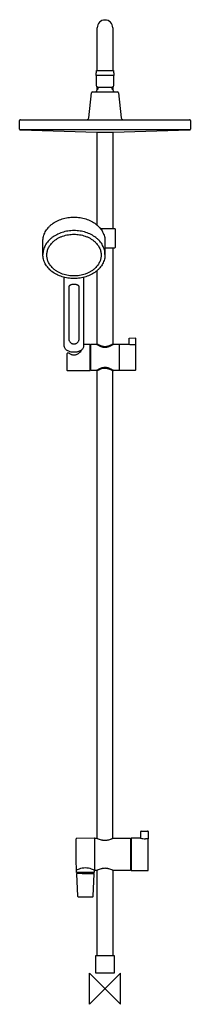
# Model space of a CAD drawing. Header units: millimetres. Extents: x -110 to 110, y -20 to 1247.
import ezdxf

# ---------------------------------------------------------------- set-up
doc = ezdxf.new("R2010")
doc.units = ezdxf.units.MM
doc.header["$MEASUREMENT"] = 0
doc.layers.add('ORIGIN', color=6, linetype='Continuous')
doc.layers.add('PLANNING', color=1, linetype='Continuous')

# ---------------------------------------------------------------- blocks, each defined once
blk = doc.blocks.new('130014_F')
at = {"layer": 'ORIGIN'}
for p, q in [((20, 20), (-20, -20)), ((-20, -20), (-20, 20)), ((-20, 20), (20, -20)), ((20, -20), (20, 20))]:
    blk.add_line(p, q, dxfattribs=at)
at = {"layer": 'PLANNING'}
for p, q in [((-11.5, 1175.2), (-11.5, 1162.4)), ((11.3, 1175.4), (-11.3, 1175.4)), ((11.5, 1162.4), (11.5, 1175.2)), ((-16.1, 1154.4), (16.1, 1154.4)), ((-11.5, 1162.4), (-11.1, 1161.6)), ((-11.1, 1161.6), (-9.2, 1160.1)), ((-9.2, 1160.1), (9.2, 1160.1)), ((-9, 1157.9), (-9, 1160.1)), ((9, 1160.1), (9, 1157.9)), ((9.2, 1160.1), (11.1, 1161.6)), ((11.1, 1161.6), (11.5, 1162.4)), ((-20.8, 1120.7), (-17.6, 1153)), ((17.6, 1153), (20.8, 1120.7)), ((-110, 1106.3), (-110, 1117.4)), ((-109, 1118.4), (109, 1118.4)), ((110, 1117.4), (110, 1106.3)), ((109.1, 1105.3), (-109.1, 1105.3)), ((-109, 1105.3), (-10.4, 1102.4)), ((10.4, 1102.4), (109, 1105.3)), ((-10.4, 1102.4), (10.4, 1102.4)), ((-5.8, 978.3), (12.5, 978.3)), ((13, 977.8), (13, 953.8)), ((-80, 944.8), (-80, 962.2)), ((0, 962.2), (0, 944.8)), ((12.5, 953.3), (0, 953.3)), ((10, 953.3), (10, 829.9)), ((-52.5, 827.5), (-52.5, 915.5)), ((-27.5, 915.5), (-27.5, 827.5)), ((-10, 829.9), (-10, 924.4)), ((-46.8, 902.5), (-46.8, 836.3)), ((-33.3, 836.3), (-33.3, 902.5)), ((31.1, 829.5), (31.1, 837.2)), ((31.3, 837.4), (38.9, 837.6)), ((39.1, 837.4), (39.1, 828.8)), ((-52.5, 827.2), (-52.5, 827.5)), ((-19.3, 829.3), (-27.5, 829.3)), ((-27.5, 827.3), (-27.5, 827.2)), ((-19, 796.1), (-19, 829.1)), ((-18.3, 828.6), (-19, 828.6)), ((-18.3, 829.6), (-11, 829.6)), ((-18.3, 795.6), (-18.3, 829.6)), ((-11, 829.6), (-11, 829.9)), ((-11, 829.9), (-10, 829.9)), ((10, 829.9), (10, 829.9)), ((10, 829.9), (11, 829.9)), ((11, 829.9), (11, 829.6)), ((11, 829.6), (18.3, 829.6)), ((18.3, 829.6), (18.3, 795.6)), ((18.3, 829.6), (31, 829.6)), ((35.1, 829.1), (38.8, 829.1)), ((39.1, 828.7), (39.1, 795.9)), ((-49, 817.3), (-49, 796.1)), ((-48.7, 795.8), (-19.3, 795.8)), ((-19, 796.6), (-18.3, 796.6)), ((-11, 795.6), (-18.3, 795.6)), ((-11, 795.2), (-11, 795.6)), ((-10, 795.2), (-11, 795.2)), ((-9.9, 193.7), (-10, 795.2)), ((11, 795.2), (10, 795.2)), ((10.1, 193.7), (10, 795.2)), ((11, 795.6), (11, 795.2)), ((18.3, 795.6), (11, 795.6)), ((38.8, 795.6), (18.3, 795.6)), ((46.5, 202.8), (55, 203)), ((-13.9, 193.7), (-36.8, 193.5)), ((-13.3, 157.8), (-13.3, 193.2)), ((-13.3, 193), (-13, 193)), ((-13, 193.4), (-12.7, 193.7)), ((-13, 152.5), (-13, 193.4)), ((-12.7, 193.7), (-10.1, 193.7)), ((10.1, 193.7), (32.7, 193.7)), ((32.7, 193.7), (33, 193.4)), ((33, 193.4), (33, 152.5)), ((33.6, 193.4), (33.6, 152.5)), ((46, 193.7), (33.9, 193.7)), ((46, 193.7), (46, 202.3)), ((55.3, 193.1), (52, 193.1)), ((55.5, 202.5), (55.6, 192.8)), ((55.6, 152.5), (55.6, 192.8)), ((-36.8, 149.8), (-36.8, 152.2)), ((-13.8, 152.2), (-13.8, 149.8)), ((-13.3, 153), (-13.3, 157.7)), ((-13.3, 153), (-13, 153)), ((-12.7, 152.2), (-13, 152.5)), ((-10.3, 152.2), (-12.7, 152.2)), ((-10.3, 152), (-10.3, 152.3)), ((32.7, 152.2), (10.3, 152.2)), ((10.3, 152.3), (10.3, 152)), ((33, 152.5), (32.7, 152.2)), ((33.9, 152.2), (55.3, 152.2)), ((-36.8, 148), (-35.3, 119)), ((-14.1, 149.5), (-36.5, 149.5)), ((-29.6, 148.5), (-36.3, 148.5)), ((-35.9, 149.5), (-35.9, 149.5)), ((-35.9, 149.5), (-35.9, 149.5)), ((-35.9, 149.5), (-35.8, 149.5)), ((-35.6, 149.2), (-35.6, 148.5)), ((-15.3, 119), (-13.8, 148)), ((-15, 149.2), (-15, 148.5)), ((-10.3, 150.6), (-10.3, 152)), ((-10.3, 43.3), (-10.3, 150.6)), ((10.3, 152), (10.3, 150.6)), ((10.3, 150.6), (10.3, 43.3)), ((-34.4, 118.5), (-32.2, 118.5)), ((-18.3, 118.5), (-15.8, 118.5)), ((-12, 42.7), (-11.7, 43)), ((-12, 20.3), (-12, 42.7)), ((-11.7, 43), (11.7, 43)), ((-10, 43), (-10.3, 43.3)), ((-10.3, 43.3), (-10.3, 43.3)), ((10.3, 43.3), (10, 43)), ((11.7, 43), (12, 42.7)), ((12, 42.7), (12, 20.3)), ((-11.7, 20), (-12, 20.3)), ((11.7, 20), (-11.7, 20)), ((12, 20.3), (11.7, 20))]:
    blk.add_line(p, q, dxfattribs=at)
for centre, radius, start, end in [((0, 1236.7), 10, 360, 180), ((-11.3, 1175.2), 0.2, 89.9997, 180.0003), ((11.3, 1175.2), 0.2, 0, 90), ((-16.1, 1152.9), 1.5, 90, 174.447), ((-4.7, 1152.4), 7, 128.2132, 163.3985), ((4.7, 1152.4), 7, 16.6015, 51.7868), ((16.1, 1152.9), 1.5, 5.553, 90), ((-109, 1117.4), 1, 90, 180), ((-23.3, 1120.9), 2.5, 271.208, 354.447), ((23.3, 1120.9), 2.5, 185.553, 268.792), ((109, 1117.4), 1, 360, 90), ((-109, 1106.3), 1, 180, 266.8743), ((109, 1106.3), 1, 273.1257, 360), ((12.5, 977.8), 0.5, 0, 89.9999), ((12.5, 953.8), 0.5, 270.0001, 359.9999), ((31.3, 837.2), 0.202, 91.0008, 179.5046), ((-32.7, 827.5), 5.19, 357.9211, 0.6202), ((-19.3, 829.1), 0.25, 359.9376, 90), ((38.8, 828.7), 0.309, 0, 88.2517), ((-48.5, 817.3), 0.492, 113.0696, 178.5286), ((-48.7, 796.1), 0.3, 180.0004, 270), ((-19.3, 796.1), 0.25, 270.0624, 0), ((38.8, 795.9), 0.3, 270, 359.9999), ((46.5, 202.3), 0.503, 90.9525, 179.6356), ((55, 202.5), 0.504, 0.5823, 91.3834), ((429.5, 176.3), 467.2, 177.9481, 180.4094), ((-13.9, 193.2), 0.597, 4.4806, 90.5), ((33.9, 193.4), 0.3, 89.9999, 180), ((52, 222), 28.9, 257.899, 270), ((55.3, 192.8), 0.31, 0, 90), ((1358.1, 183), 1395.7, 180.4094, 181.2331), ((-37.1, 152.2), 0.3, 360, 76.7769), ((-13.5, 152.2), 0.3, 112.023, 180), ((-13.8, 153), 0.5, 291.9505, 0), ((33.9, 152.5), 0.3, 180.0001, 270), ((55.3, 152.5), 0.3, 269.9999, 0), ((-36.5, 149.8), 0.3, 180, 266.2112), ((-36.3, 148), 0.5, 89.9931, 182.8621), ((-35.9, 149.2), 0.3, 0, 83.7852), ((-24.2, 13317.9), 13169.4, 269.97648, 270.04304), ((-14.7, 149.2), 0.3, 96.2148, 180), ((-14.3, 148), 0.5, 357.1018, 90.043), ((-14.1, 149.8), 0.324, 269.998, 355.8019), ((-34.8, 119), 0.5, 182.8621, 269.9708), ((-24.3, 20728.9), 20610.4, 269.97082, 270.0166), ((-15.8, 119), 0.516, 270.0349, 355.443)]:
    blk.add_arc(centre, radius, start, end, dxfattribs=at)
for points, degree in [([(-10, 1181.7), (-10, 1209.2), (-10, 1236.7)], 2), ([(10, 1236.7), (10, 1209.2), (10, 1181.7)], 2), ([(-11.5, 1176.4), (-11.2, 1179.1), (-10.8, 1181.7)], 2), ([(-10.8, 1181.7), (0, 1181.7), (10.8, 1181.7)], 2), ([(10.8, 1181.7), (11.2, 1179.1), (11.5, 1176.4)], 2), ([(-11.5, 1175.4), (-11.5, 1175.9), (-11.5, 1176.4)], 2), ([(11.5, 1175.4), (0, 1175.4), (-11.5, 1175.4)], 2), ([(11.5, 1176.4), (11.5, 1175.9), (11.5, 1175.4)], 2), ([(-10, 1156.9), (-10, 1158.8), (-10, 1160.7)], 2), ([(10, 1160.7), (10, 1158.8), (10, 1156.9)], 2), ([(-10, 982.6), (-10, 1042.5), (-10, 1102.4)], 2), ([(10, 1102.4), (10, 1040.3), (10, 978.3)], 2), ([(-45.9, 817.7), (-46, 817.7), (-46, 817.8), (-46.1, 817.8)], 3), ([(-30.6, 821.7), (-31.5, 820.1), (-32.7, 818.7), (-34.1, 817.7)], 3), ([(-13.8, 152.6), (-13.7, 152.5), (-13.6, 152.5), (-13.6, 152.5)], 3)]:
    blk.add_open_spline(points, degree=degree, dxfattribs=at)
for points, knots in [([(-80, 962.2), (-80, 963.2), (-79.9, 965.2), (-79.3, 968.3), (-78.3, 971.2), (-77, 974.1), (-75.3, 976.8), (-73.3, 979.4), (-70.9, 981.9), (-67.4, 984.9), (-62.2, 988.1), (-55.3, 991), (-47.8, 992.7), (-40, 993.3), (-32.2, 992.7), (-24.7, 990.9), (-17.7, 988.1), (-12.6, 984.9), (-9.1, 981.8), (-6.7, 979.4), (-4.7, 976.8), (-3, 974.1), (-1.7, 971.2), (-0.7, 968.3), (-0.1, 965.2), (0, 963.2), (0, 962.2)], [258.323562, 258.323562, 258.323562, 258.323562, 261.361746, 264.429381, 267.509103, 270.666737, 273.863914, 277.163269, 280.545079, 284.012629, 291.202671, 298.698774, 306.423876, 314.240806, 322.095719, 329.805705, 337.299096, 344.470635, 347.934017, 351.287202, 354.589077, 357.792078, 360.933566, 364.026459, 367.086195, 370.130064, 370.130064, 370.130064, 370.130064]), ([(0, 944.8), (0, 945.9), (-0.1, 947.9), (-0.7, 950.9), (-1.7, 953.9), (-3, 956.7), (-4.7, 959.5), (-6.7, 962.1), (-9.1, 964.5), (-12.6, 967.5), (-17.8, 970.8), (-24.7, 973.6), (-32.2, 975.3), (-40, 975.9), (-47.8, 975.3), (-55.3, 973.6), (-62.3, 970.7), (-67.4, 967.5), (-71, 964.5), (-73.3, 962.1), (-75.3, 959.5), (-77, 956.7), (-78.3, 953.9), (-79.3, 950.9), (-79.9, 947.9), (-80, 945.9), (-80, 944.8)], [129.161767, 129.161767, 129.161767, 129.161767, 132.199978, 135.267614, 138.347335, 141.504969, 144.702146, 148.001501, 151.383311, 154.850861, 162.040903, 169.537006, 177.262108, 185.079038, 192.933952, 200.643937, 208.137328, 215.308867, 218.772249, 222.125434, 225.427309, 228.63031, 231.771798, 234.864691, 237.924427, 240.968296, 240.968296, 240.968296, 240.968296]), ([(0, 944.8), (0, 943.8), (-0.1, 941.8), (-0.7, 938.8), (-1.7, 935.8), (-3, 933), (-4.7, 930.2), (-6.7, 927.6), (-9.1, 925.2), (-12.6, 922.1), (-17.8, 918.9), (-24.7, 916.1), (-32.2, 914.4), (-40, 913.8), (-47.8, 914.4), (-55.3, 916.1), (-62.3, 918.9), (-67.4, 922.2), (-71, 925.2), (-73.3, 927.6), (-75.3, 930.2), (-77, 933), (-78.3, 935.8), (-79.3, 938.8), (-79.9, 941.8), (-80, 943.8), (-80, 944.8)], [387.485329, 387.485329, 387.485329, 387.485329, 390.52354, 393.591176, 396.670897, 399.828531, 403.025708, 406.325063, 409.706873, 413.174423, 420.364465, 427.860568, 435.58567, 443.4026, 451.257513, 458.967499, 466.46089, 473.632429, 477.095811, 480.448996, 483.750871, 486.953872, 490.09536, 493.188253, 496.247989, 499.291858, 499.291858, 499.291858, 499.291858]), ([(-33.3, 902.5), (-33.3, 902.8), (-33.3, 903.4), (-33.6, 904.2), (-34.2, 904.9), (-34.9, 905.4), (-35.5, 905.7), (-36.2, 905.9), (-37.2, 906.2), (-38.5, 906.4), (-40, 906.5), (-41.4, 906.4), (-42.8, 906.2), (-43.8, 905.9), (-44.5, 905.7), (-45.1, 905.4), (-45.8, 904.9), (-46.4, 904.2), (-46.7, 903.4), (-46.8, 902.8), (-46.8, 902.5)], [427.459914, 427.459914, 427.459914, 427.459914, 428.2551, 429.174374, 430.085306, 431.049206, 431.563809, 432.106646, 433.274116, 434.670891, 436.144932, 437.62247, 439.029714, 440.20234, 440.745785, 441.260839, 442.225474, 443.136875, 444.056621, 444.85242, 444.85242, 444.85242, 444.85242]), ([(38.9, 837.6), (38.9, 837.6), (38.9, 837.6), (39, 837.5), (39, 837.5), (39.1, 837.4), (39.1, 837.4), (39.1, 837.4), (39.1, 837.4)], [15.5954097, 15.5954097, 15.5954097, 15.5954097, 15.6358618, 15.6776922, 15.758758, 15.8408875, 15.88079, 15.9149608, 15.9149608, 15.9149608, 15.9149608]), ([(-27.5, 827.2), (-27.5, 827.1), (-27.5, 826.8), (-27.6, 826.3), (-27.9, 825.3), (-28.5, 824), (-29.7, 822.6), (-31.3, 821.4), (-33.2, 820.4), (-35.3, 819.7), (-37.6, 819.2), (-40, 819.1), (-42.4, 819.2), (-44.7, 819.7), (-46.8, 820.4), (-48.7, 821.4), (-50.3, 822.6), (-51.5, 824), (-52.1, 825.3), (-52.4, 826.3), (-52.5, 826.8), (-52.5, 827.1), (-52.5, 827.2)], [88.344819, 88.344819, 88.344819, 88.344819, 88.765094, 89.170783, 89.993346, 91.70439, 93.531385, 95.504218, 97.63345, 99.89195, 102.25403, 104.657506, 107.06934, 109.422956, 111.679261, 113.807252, 115.77711, 117.602626, 119.312423, 120.130621, 120.543523, 120.95649, 120.95649, 120.95649, 120.95649]), ([(-46.8, 836.3), (-46.8, 835.9), (-46.7, 835.3), (-46.4, 834.5), (-46.1, 833.7), (-45.5, 832.7), (-44.6, 831.7), (-43.6, 830.9), (-42.5, 830.3), (-41.3, 829.9), (-40, 829.8), (-38.7, 829.9), (-37.5, 830.3), (-36.4, 830.9), (-35.4, 831.7), (-34.5, 832.7), (-33.9, 833.7), (-33.6, 834.5), (-33.3, 835.3), (-33.3, 835.9), (-33.3, 836.3)], [340.74351, 340.74351, 340.74351, 340.74351, 341.840701, 342.544942, 343.278683, 344.550806, 345.859222, 347.190576, 348.395856, 349.742026, 350.959059, 352.178072, 353.532002, 354.744709, 356.078038, 357.387379, 358.660237, 359.394381, 360.09904, 361.19707, 361.19707, 361.19707, 361.19707]), ([(-11, 829.6), (-10.9, 829.5), (-10.6, 829.3), (-10.1, 829), (-9.2, 828.5), (-8, 827.8), (-6.6, 827.2), (-5.5, 826.7), (-4.5, 826.4), (-3.7, 826.1), (-2.2, 825.8), (-0.5, 825.6), (1.3, 825.7), (2.6, 825.8), (3.9, 826.2), (5.3, 826.6), (6.7, 827.2), (8.1, 827.9), (9.2, 828.5), (10.1, 829), (10.6, 829.3), (10.9, 829.5), (11, 829.6)], [673.199409, 673.199409, 673.199409, 673.199409, 673.594315, 674.132216, 675.017521, 676.682822, 678.153626, 679.68613, 680.497113, 681.122469, 682.407297, 685.047261, 686.27013, 687.58821, 688.971529, 690.404976, 691.928097, 693.479684, 695.070063, 695.954432, 696.437753, 696.882032, 696.882032, 696.882032, 696.882032]), ([(-10, 829.9), (-9.4, 829.5), (-8.3, 829), (-6.4, 828.1), (-4.9, 827.5), (-3.3, 827.1), (-1.8, 826.8), (0, 826.7), (1.9, 826.8), (3.3, 827.1), (4.9, 827.5), (6.5, 828.1), (8.3, 829), (9.4, 829.5), (10, 829.9)], [674.548951, 674.548951, 674.548951, 674.548951, 676.757381, 678.169736, 680.70775, 681.826246, 682.988769, 685.188756, 687.390943, 688.553341, 689.668248, 692.191574, 693.596911, 695.777791, 695.777791, 695.777791, 695.777791]), ([(31, 829.6), (31, 829.6), (31.4, 829.4), (33, 829.2), (34, 829.1), (35.1, 829.1)], [12.6999999, 12.6999999, 12.6999999, 12.6999999, 12.9499999, 12.9499999, 13.1999999, 13.1999999, 13.1999999, 13.1999999]), ([(-46.3, 817.8), (-46.7, 817.8), (-47.5, 817.8), (-48.2, 817.8), (-48.5, 817.8), (-48.6, 817.8), (-48.7, 817.8), (-48.7, 817.8), (-48.7, 817.8)], [-2.998105, -2.998105, -2.998105, -2.998105, -1.556254, -0.815244, -0.786826, -0.660408, -0.610474, -0.555185, -0.555185, -0.555185, -0.555185]), ([(-46.1, 817.8), (-46.1, 817.8), (-46.1, 817.8), (-46.2, 817.8), (-46.2, 817.8), (-46.2, 817.8), (-46.3, 817.8)], [-3.1663702, -3.1663702, -3.1663702, -3.1663702, -3.1353038, -3.1028244, -3.0647993, -2.9981049, -2.9981049, -2.9981049, -2.9981049]), ([(-34.1, 817.7), (-34.5, 817.3), (-35.5, 816.7), (-37, 816), (-38.5, 815.5), (-40, 815.4), (-41.5, 815.5), (-43.1, 816), (-44.5, 816.7), (-45.5, 817.3), (-45.9, 817.7)], [-17.120908, -17.120908, -17.120908, -17.120908, -15.372331, -13.720946, -12.157096, -10.642717, -9.128108, -7.565476, -5.914639, -4.16637, -4.16637, -4.16637, -4.16637]), ([(11, 795.6), (10.9, 795.6), (10.6, 795.8), (10.1, 796.1), (9.2, 796.6), (8.1, 797.3), (6.7, 797.9), (5.3, 798.5), (3.9, 799), (2.6, 799.3), (1.3, 799.5), (-0.5, 799.5), (-2.2, 799.4), (-3.7, 799), (-4.5, 798.8), (-5.5, 798.4), (-6.6, 798), (-8, 797.3), (-9.2, 796.6), (-10.1, 796.1), (-10.6, 795.8), (-10.9, 795.6), (-11, 795.6)], [745.482034, 745.482034, 745.482034, 745.482034, 745.926313, 746.409634, 747.294003, 748.884382, 750.435969, 751.95909, 753.392537, 754.775856, 756.093936, 757.316805, 759.956768, 761.241597, 761.866953, 762.677936, 764.21044, 765.681243, 767.346545, 768.23185, 768.769751, 769.164657, 769.164657, 769.164657, 769.164657]), ([(10, 795.2), (9.8, 795.3), (8.9, 795.8), (7.2, 796.7), (5.3, 797.4), (3.7, 797.9), (2.2, 798.2), (0.2, 798.4), (-2.1, 798.3), (-4.5, 797.8), (-6.5, 797), (-8.3, 796.1), (-9.4, 795.6), (-10, 795.2)], [1218.227836, 1218.227836, 1218.227836, 1218.227836, 1219.056374, 1221.256518, 1223.846743, 1225.124992, 1226.271896, 1228.660164, 1230.867243, 1233.332702, 1235.855049, 1237.260279, 1239.456792, 1239.456792, 1239.456792, 1239.456792]), ([(-36.8, 193.5), (-36.9, 193.5), (-36.9, 193.5), (-37.1, 193.5), (-37.2, 193.5), (-37.3, 193.3), (-37.3, 193.2), (-37.3, 193.1), (-37.3, 193.1)], [60.0662647, 60.0662647, 60.0662647, 60.0662647, 60.1970024, 60.2970575, 60.4709759, 60.6455454, 60.7445262, 60.8741996, 60.8741996, 60.8741996, 60.8741996]), ([(-10.1, 193.7), (-9.3, 193.3), (-7.6, 192.6), (-5.4, 191.9), (-3.7, 191.5), (-2, 191.2), (0, 191.1), (2, 191.2), (3.6, 191.5), (5.3, 191.8), (7, 192.4), (8.5, 193), (9.3, 193.4), (9.8, 193.6), (10, 193.7), (10.1, 193.7)], [573.923222, 573.923222, 573.923222, 573.923222, 576.722145, 579.444238, 580.727171, 582.078522, 584.472555, 586.863714, 588.019213, 589.302959, 592.05068, 593.437872, 594.200642, 594.611385, 594.977799, 594.977799, 594.977799, 594.977799]), ([(-37.3, 152.9), (-37.3, 152.9), (-37.3, 152.8), (-37.3, 152.6), (-37.2, 152.5), (-37.1, 152.5), (-37.1, 152.5), (-37, 152.5)], [101.0083824, 101.0083824, 101.0083824, 101.0083824, 101.1945714, 101.3384186, 101.4656354, 101.533493, 101.6075283, 101.6075283, 101.6075283, 101.6075283]), ([(-37, 152.5), (-37, 152.5), (-37, 152.5), (-37, 152.5), (-37, 152.5), (-37, 152.5), (-36.9, 152.6), (-36.8, 152.6)], [101.6075283, 101.6075283, 101.6075283, 101.6075283, 101.6296492, 101.6296492, 101.8842148, 101.8842148, 102.1387785, 102.1387785, 102.1387785, 102.1387785]), ([(-36.8, 152.6), (-36.2, 152.9), (-34.7, 153.7), (-31.7, 154.9), (-30.5, 155.3), (-28, 155.8), (-26.7, 155.9), (-25.3, 155.9)], [102.138778, 102.138778, 102.138778, 102.138778, 102.638778, 102.638778, 102.888778, 102.888778, 103.138778, 103.138778, 103.138778, 103.138778]), ([(-25.3, 155.9), (-23.9, 155.9), (-22.6, 155.8), (-20.1, 155.3), (-18.9, 154.9), (-15.9, 153.7), (-14.4, 152.9), (-13.8, 152.6)], [103.138778, 103.138778, 103.138778, 103.138778, 103.388778, 103.388778, 103.638778, 103.638778, 104.138778, 104.138778, 104.138778, 104.138778]), ([(10.3, 152.2), (10.1, 152.4), (9.2, 152.8), (7.4, 153.6), (5.4, 154.3), (3.7, 154.7), (2.1, 154.9), (0, 155.1), (-2, 154.9), (-3.7, 154.7), (-5.4, 154.3), (-7.4, 153.6), (-9.2, 152.8), (-10.1, 152.4), (-10.3, 152.2)], [505.603992, 505.603992, 505.603992, 505.603992, 506.416209, 508.624112, 511.439807, 512.755891, 513.938399, 516.390601, 518.849705, 520.041808, 521.370649, 524.193518, 526.407232, 527.226492, 527.226492, 527.226492, 527.226492])]:
    blk.add_open_spline(points, degree=3, knots=knots, dxfattribs=at)
for points, weights in [([(-75, 944.2), (-75, 971), (-40, 971)], [1, 0.707106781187, 1]), ([(-40, 971), (-5, 971), (-5, 944.2)], [1, 0.707106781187, 1]), ([(-40, 917.4), (-75, 917.4), (-75, 944.2)], [1, 0.707106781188, 1]), ([(-5, 944.2), (-5, 917.4), (-40, 917.4)], [1, 0.707106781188, 1])]:
    blk.add_rational_spline(points, weights, degree=2, dxfattribs=at)

msp = doc.modelspace()

# ---------------------------------------------------------------- block references
msp.add_blockref('130014_F', (0, 0))

doc.saveas('drawing.dxf')
